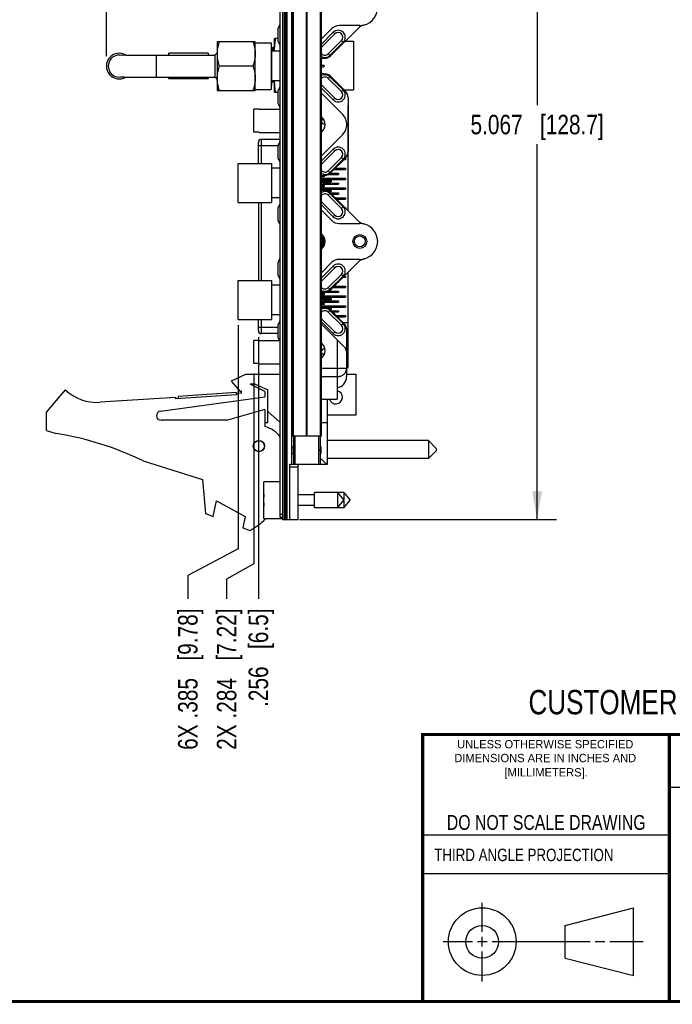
# Model space of a CAD drawing. Header units: inches. Extents: x 0.2 to 16.8, y 0.2 to 10.8.
# Tile 7 of 20: x 8.9 to 13.1, y 0.2 to 6.6. Entities that reach past the tile are written whole.
import ezdxf

# ---------------------------------------------------------------- set-up
doc = ezdxf.new("R2010")
doc.units = ezdxf.units.IN
doc.header["$LTSCALE"] = 0.935
doc.header["$MEASUREMENT"] = 0
doc.layers.get('0').update_dxf_attribs({"linetype": 'CONTINUOUS'})
doc.layers.add('DIMENSIONS', color=7, linetype='CONTINUOUS')
doc.styles.get("Standard").update_dxf_attribs({"font": 'txt', "width": 0.8})
doc.styles.add('TEXTSTYLE_2', font='txt')
doc.dimstyles.new('DIMSTYLE_1', dxfattribs={"dimtxt": 0.125, "dimasz": 0.18, "dimexe": 0.18, "dimexo": 0.0625, "dimgap": 0.09, "dimtad": 0, "dimtih": 1, "dimtoh": 1, "dimdec": 3, "dimzin": 4, "dimdsep": 46, "dimtxsty": 'STANDARD', "dimblk": '_FILLED', "dimblk1": '_FILLED', "dimblk2": '_FILLED', "dimcen": 0.09, "dimadec": 0, "dimazin": 0, "dimtp": 0.01, "dimtm": 0.01, "dimtfac": 1, "dimtdec": 3, "dimtofl": 0, "dimtmove": 0, "dimatfit": 3, "dimldrblk": '_FILLED', "dimfxl": 1, "dimtolj": 1, "dimtzin": 4, "dimarcsym": 0})
doc.dimstyles.new('DIMSTYLE_2', dxfattribs={"dimtxt": 0.125, "dimasz": 0.18, "dimexe": 0.18, "dimexo": 0.0625, "dimgap": 0.09, "dimtad": 0, "dimtih": 1, "dimtoh": 1, "dimdec": 3, "dimzin": 4, "dimdsep": 46, "dimtxsty": 'STANDARD', "dimblk": '_FILLED', "dimblk1": '_FILLED', "dimblk2": '_FILLED', "dimcen": 0.09, "dimadec": 0, "dimazin": 0, "dimtp": 0.01, "dimtm": 0.01, "dimtfac": 1, "dimtdec": 3, "dimtofl": 0, "dimtmove": 0, "dimatfit": 3, "dimldrblk": '_FILLED', "dimfxl": 1, "dimtolj": 1, "dimtzin": 4, "dimarcsym": 0})

# ---------------------------------------------------------------- blocks, each defined once
blk = doc.blocks.new('*D24')
at = {"layer": 'DIMENSIONS', "color": 2, "linetype": 'CONTINUOUS'}
blk.add_line((9.4521, 6.3211), (9.4521, 8.8546), dxfattribs=at)
at = {"layer": 'DIMENSIONS', "color": 2, "linetype": 'CONTINUOUS', "insert": (9.3896, 8.9171), "char_height": 0.125, "width": 1.325, "attachment_point": 1, "rotation": 90, "line_spacing_factor": 0.9}
blk.add_mtext('1.231{\\Ftxt.shx;\\W1.000000;\\H0.125000; }[31.28]', dxfattribs=at)
blk = doc.blocks.new('_FILLED')
at = {"color": 0, "linetype": 'BYBLOCK'}
blk.add_solid([(0, 0), (-1, 0.174), (-1, -0.174)], dxfattribs=at)
blk = doc.blocks.new('*D25')
at = {"layer": 'DIMENSIONS', "color": 2, "linetype": 'CONTINUOUS'}
for p, q in [((10.2986, 4.5957), (10.2986, 3.162)), ((10.2986, 3.162), (9.975, 2.9909)), ((9.975, 2.9909), (9.975, 2.8417))]:
    blk.add_line(p, q, dxfattribs=at)
at = {"layer": 'DIMENSIONS', "color": 2, "linetype": 'CONTINUOUS', "insert": (9.9125, 2.7792), "char_height": 0.125, "width": 1.425, "attachment_point": 3, "rotation": 90, "line_spacing_factor": 0.9}
blk.add_mtext('6X .385{\\Ftxt.shx;\\W1.000000;\\H0.125000; }[9.78]', dxfattribs=at)
blk = doc.blocks.new('*D26')
at = {"layer": 'DIMENSIONS', "color": 2, "linetype": 'CONTINUOUS'}
blk.add_line((10.4278, 4.5194), (10.4278, 2.8417), dxfattribs=at)
at = {"layer": 'DIMENSIONS', "color": 2, "linetype": 'CONTINUOUS', "insert": (10.3653, 2.7792), "char_height": 0.125, "width": 1.025, "attachment_point": 3, "rotation": 90, "line_spacing_factor": 0.9}
blk.add_mtext('.256{\\Ftxt.shx;\\W1.000000;\\H0.125000; }[6.5]', dxfattribs=at)
blk = doc.blocks.new('*D27')
at = {"layer": 'DIMENSIONS', "color": 2, "linetype": 'CONTINUOUS'}
for p, q in [((10.3993, 4.2873), (10.3993, 3.0654)), ((10.3993, 3.0654), (10.2237, 2.9672)), ((10.2237, 2.9672), (10.2237, 2.8417))]:
    blk.add_line(p, q, dxfattribs=at)
at = {"layer": 'DIMENSIONS', "color": 2, "linetype": 'CONTINUOUS', "insert": (10.1612, 2.7792), "char_height": 0.125, "width": 1.425, "attachment_point": 3, "rotation": 90, "line_spacing_factor": 0.9}
blk.add_mtext('2X .284{\\Ftxt.shx;\\W1.000000;\\H0.125000; }[7.22]', dxfattribs=at)
blk = doc.blocks.new('*D28')
at = {"layer": 'DIMENSIONS', "color": 2, "linetype": 'CONTINUOUS'}
for p, q in [((10.6921, 8.4171), (12.3417, 8.4171)), ((12.2167, 8.4171), (12.2167, 6.0086)), ((12.2167, 3.3501), (12.2167, 5.7586)), ((10.6921, 3.3501), (12.3417, 3.3501))]:
    blk.add_line(p, q, dxfattribs=at)
at = {"layer": 'DIMENSIONS', "color": 2, "linetype": 'CONTINUOUS', "xscale": 0.18, "yscale": 0.18, "zscale": 0.18}
for p, rotation in [((12.2167, 8.4171), 90), ((12.2167, 3.3501), 270)]:
    blk.add_blockref('_FILLED', p, dxfattribs=dict(at, rotation=rotation))
at = {"layer": 'DIMENSIONS', "color": 2, "linetype": 'CONTINUOUS', "insert": (12.2167, 5.9461), "char_height": 0.125, "width": 1.325, "attachment_point": 2, "line_spacing_factor": 0.9}
blk.add_mtext('5.067{\\Ftxt.shx;\\W1.000000;\\H0.125000; }[128.7]', dxfattribs=at)

msp = doc.modelspace()

# ---------------------------------------------------------------- linework, layer by layer
at = {"color": 7, "linetype": 'CONTINUOUS'}
for p, q in [((10.5686, 3.3621), (10.5686, 8.4071)), ((10.5836, 8.3871), (10.5836, 3.3821)), ((10.6446, 3.8851), (10.6446, 7.8851)), ((10.8326, 3.8851), (10.8326, 7.8851)), ((11.0786, 6.5186), (10.9473, 6.5186)), ((10.5542, 6.4162), (10.5542, 6.501)), ((10.8326, 6.4329), (10.8978, 6.4981)), ((10.8326, 6.3997), (10.9081, 6.4753)), ((10.8339, 6.3798), (10.9188, 6.4646)), ((10.8905, 6.3232), (11.0699, 6.5026)), ((10.1636, 6.414), (10.1641, 6.4148)), ((10.1636, 6.414), (10.1636, 6.1032)), ((10.4076, 6.4148), (10.1641, 6.4148)), ((10.4081, 6.414), (10.4076, 6.4149)), ((10.4081, 6.1032), (10.4081, 6.4139)), ((10.4081, 6.4086), (10.5096, 6.4086)), ((10.5096, 6.4086), (10.5096, 6.1086)), ((10.5113, 6.3843), (10.5096, 6.3873)), ((10.5096, 6.3836), (10.513, 6.3836)), ((10.513, 6.3836), (10.513, 6.1336)), ((10.5188, 6.3714), (10.5131, 6.3813)), ((10.5312, 6.3879), (10.5216, 6.3714)), ((10.5312, 6.3879), (10.5314, 6.3881)), ((10.5316, 6.3536), (10.5316, 6.4346)), ((10.5542, 6.4346), (10.5316, 6.4346)), ((10.9612, 6.4222), (10.8763, 6.3374)), ((10.9718, 6.4116), (10.8869, 6.3268)), ((10.9863, 6.4191), (11.039, 6.4191)), ((11.039, 6.4191), (11.039, 6.1071)), ((9.5753, 6.3291), (10.1486, 6.3291)), ((9.8532, 6.3291), (9.8532, 6.3411)), ((10.1052, 6.3411), (9.8532, 6.3411)), ((10.1052, 6.3411), (10.1052, 6.3291)), ((10.1486, 6.3291), (10.1486, 6.1881)), ((10.1491, 6.3286), (10.1636, 6.3431)), ((10.5686, 6.3536), (10.513, 6.3536)), ((10.5188, 6.3713), (10.5188, 6.3714)), ((10.5188, 6.3714), (10.5188, 6.3714)), ((10.5195, 6.3708), (10.5188, 6.3713)), ((10.5216, 6.3714), (10.5216, 6.3714)), ((10.3937, 6.2586), (10.1779, 6.2586)), ((10.8326, 6.2636), (10.8486, 6.2636)), ((10.8326, 6.2536), (10.8486, 6.2536)), ((10.8486, 6.2636), (10.8486, 6.2536)), ((10.8869, 6.1904), (10.9718, 6.1056)), ((10.986, 6.0984), (10.8905, 6.194)), ((9.5753, 6.1881), (10.1486, 6.1881)), ((9.8532, 6.1761), (9.8532, 6.1881)), ((10.1052, 6.1761), (9.8532, 6.1761)), ((10.1052, 6.1881), (10.1052, 6.1761)), ((10.1491, 6.1886), (10.1636, 6.1741)), ((10.5096, 6.1336), (10.513, 6.1336)), ((10.5686, 6.1636), (10.513, 6.1636)), ((10.513, 6.1568), (10.5314, 6.1568)), ((10.515, 6.1571), (10.5151, 6.1568)), ((10.52, 6.1629), (10.52, 6.1632)), ((10.5314, 6.1568), (10.5306, 6.1629)), ((10.5316, 6.0906), (10.5316, 6.1636)), ((10.5318, 6.1623), (10.5318, 6.1636)), ((10.9188, 6.0525), (10.8339, 6.1374)), ((10.8763, 6.1798), (10.9612, 6.095)), ((10.1636, 6.1032), (10.1641, 6.1023)), ((10.1641, 6.1023), (10.4076, 6.1023)), ((10.4081, 6.1032), (10.4076, 6.1023)), ((10.4081, 6.1086), (10.5096, 6.1086)), ((10.5316, 6.0906), (10.5542, 6.0906)), ((10.5542, 6.0162), (10.5542, 6.101)), ((10.9081, 6.0419), (10.8326, 6.1175)), ((10.9696, 5.9472), (10.8326, 6.0843)), ((10.9773, 6.1071), (11.039, 6.1071)), ((11.0036, 6.056), (11.0036, 5.7112)), ((11.0046, 6.0061), (11.0036, 6.0061)), ((11.0046, 5.3299), (11.0046, 6.0061)), ((10.3993, 5.834), (10.3993, 5.9814)), ((10.4328, 5.9814), (10.3993, 5.9814)), ((10.4328, 5.9814), (10.4328, 5.9825)), ((10.4328, 5.9825), (10.5686, 5.9825)), ((11.0036, 5.9746), (11.0046, 5.9746)), ((10.4328, 5.834), (10.3993, 5.834)), ((10.4328, 5.8329), (10.4328, 5.834)), ((10.4328, 5.8329), (10.5686, 5.8329)), ((10.8326, 5.8369), (10.835, 5.8369)), ((10.8326, 5.6829), (10.9696, 5.82)), ((11.0036, 5.8369), (11.0046, 5.8369)), ((10.4278, 5.6336), (10.4278, 5.7689)), ((10.5686, 5.7886), (10.4475, 5.7886)), ((10.5542, 5.6662), (10.5542, 5.751)), ((11.0036, 5.8014), (11.0046, 5.8014)), ((11.0036, 5.7561), (11.0046, 5.7561)), ((10.8326, 5.6497), (10.9081, 5.7253)), ((10.8339, 5.6298), (10.9188, 5.7146)), ((11.0036, 5.7168), (11.0046, 5.7168)), ((10.2986, 5.6336), (10.513, 5.6336)), ((10.2986, 5.3836), (10.2986, 5.6336)), ((10.513, 5.6336), (10.513, 5.3836)), ((10.9612, 5.6722), (10.8763, 5.5874)), ((10.9718, 5.6616), (10.8869, 5.5768)), ((10.8905, 5.5732), (10.986, 5.6688)), ((10.9868, 5.6577), (10.975, 5.6577)), ((10.9828, 5.6656), (10.9868, 5.6656)), ((10.9868, 5.6656), (10.9868, 5.6577)), ((10.5686, 5.6036), (10.513, 5.6036)), ((10.8762, 5.5632), (10.9416, 5.5632)), ((10.8882, 5.5711), (10.9416, 5.5711)), ((10.912, 5.5947), (10.9868, 5.5947)), ((10.9198, 5.6026), (10.9868, 5.6026)), ((10.9416, 5.5711), (10.9416, 5.5632)), ((10.9868, 5.6026), (10.9868, 5.5947)), ((10.8491, 5.5475), (10.8326, 5.5475)), ((10.8326, 5.5396), (10.9868, 5.5396)), ((10.8326, 5.5317), (10.9868, 5.5317)), ((10.8326, 5.5239), (10.8943, 5.5239)), ((10.8326, 5.516), (10.8943, 5.516)), ((10.8326, 5.5136), (10.8486, 5.5136)), ((10.8326, 5.5036), (10.8486, 5.5036)), ((10.8326, 5.5002), (10.9416, 5.5002)), ((10.8412, 5.5554), (10.8491, 5.5554)), ((10.8486, 5.5136), (10.8486, 5.5036)), ((10.8486, 5.5081), (10.9416, 5.5081)), ((10.8491, 5.5554), (10.8491, 5.5475)), ((10.8943, 5.5239), (10.8943, 5.516)), ((10.9416, 5.5081), (10.9416, 5.5002)), ((10.9868, 5.5396), (10.9868, 5.5317)), ((10.8326, 5.4924), (10.8491, 5.4924)), ((10.8491, 5.4845), (10.8326, 5.4845)), ((10.8326, 5.4766), (10.9868, 5.4766)), ((10.8326, 5.4687), (10.9868, 5.4687)), ((10.8417, 5.4609), (10.8943, 5.4609)), ((10.8491, 5.4924), (10.8491, 5.4845)), ((10.8943, 5.453), (10.8781, 5.453)), ((10.8869, 5.4404), (10.9718, 5.3556)), ((10.8905, 5.4451), (10.9416, 5.4451)), ((11.0699, 5.2645), (10.8905, 5.444)), ((10.8943, 5.4609), (10.8943, 5.453)), ((10.8972, 5.4372), (10.9416, 5.4372)), ((10.9416, 5.4451), (10.9416, 5.4372)), ((10.9868, 5.4766), (10.9868, 5.4687)), ((10.2986, 5.3836), (10.513, 5.3836)), ((10.4278, 5.3836), (10.4278, 4.8836)), ((10.5686, 5.4136), (10.513, 5.4136)), ((10.9188, 5.3025), (10.8339, 5.3874)), ((10.8763, 5.4298), (10.9612, 5.345)), ((10.9208, 5.4136), (10.9868, 5.4136)), ((10.9287, 5.4058), (10.9868, 5.4058)), ((10.9868, 5.4136), (10.9868, 5.4058)), ((10.5542, 5.2662), (10.5542, 5.351)), ((10.9081, 5.2919), (10.8326, 5.3675)), ((10.8978, 5.2691), (10.8326, 5.3343)), ((10.9838, 5.3506), (10.9868, 5.3506)), ((10.9868, 5.3506), (10.9868, 5.3476)), ((10.9473, 5.2486), (11.0786, 5.2486)), ((10.8326, 5.1774), (10.8369, 5.1774)), ((10.8447, 5.1695), (10.8326, 5.1695)), ((10.8326, 5.1617), (10.8494, 5.1617)), ((10.8326, 5.1538), (10.8527, 5.1538)), ((10.8326, 5.1459), (10.8548, 5.1459)), ((10.8326, 5.138), (10.8559, 5.138)), ((10.8326, 5.1302), (10.856, 5.1302)), ((10.8326, 5.1223), (10.855, 5.1223)), ((10.8326, 5.1144), (10.8491, 5.1144)), ((10.8491, 5.1065), (10.8326, 5.1065)), ((10.8326, 5.0987), (10.8454, 5.0987)), ((10.8326, 5.0908), (10.8391, 5.0908)), ((10.8491, 5.1144), (10.8491, 5.1065)), ((10.5542, 4.9162), (10.5542, 5.001)), ((10.8326, 4.9329), (10.8978, 4.9981)), ((10.8905, 4.8232), (11.0699, 5.0026)), ((11.0786, 5.0186), (10.9473, 5.0186)), ((10.8326, 4.8997), (10.9081, 4.9753)), ((10.8339, 4.8798), (10.9188, 4.9646)), ((11.0046, 4.325), (11.0046, 4.9373)), ((10.2986, 4.8836), (10.513, 4.8836)), ((10.2986, 4.6336), (10.2986, 4.8836)), ((10.513, 4.8836), (10.513, 4.6336)), ((10.9612, 4.9222), (10.8763, 4.8374)), ((10.9718, 4.9116), (10.8869, 4.8268)), ((10.9416, 4.8703), (10.9376, 4.8703)), ((10.9416, 4.8743), (10.9416, 4.8703)), ((10.9868, 4.9018), (10.9691, 4.9018)), ((10.9769, 4.9097), (10.9868, 4.9097)), ((10.9868, 4.9097), (10.9868, 4.9018)), ((10.5686, 4.8536), (10.513, 4.8536)), ((10.8454, 4.8073), (10.9416, 4.8073)), ((10.8799, 4.8152), (10.9416, 4.8152)), ((10.8943, 4.8231), (10.8903, 4.8231)), ((10.8943, 4.8271), (10.8943, 4.8231)), ((10.9061, 4.8388), (10.9868, 4.8388)), ((10.9139, 4.8467), (10.9868, 4.8467)), ((10.9416, 4.8152), (10.9416, 4.8073)), ((10.9868, 4.8467), (10.9868, 4.8388)), ((10.8326, 4.7995), (10.8491, 4.7995)), ((10.8491, 4.7916), (10.8326, 4.7916)), ((10.8326, 4.7837), (10.9868, 4.7837)), ((10.8326, 4.7758), (10.9868, 4.7758)), ((10.8326, 4.768), (10.8943, 4.768)), ((10.8326, 4.7636), (10.8486, 4.7636)), ((10.8326, 4.7536), (10.8486, 4.7536)), ((10.8326, 4.7522), (10.9416, 4.7522)), ((10.8326, 4.7443), (10.9416, 4.7443)), ((10.8486, 4.7636), (10.8486, 4.7536)), ((10.8486, 4.7601), (10.8943, 4.7601)), ((10.8491, 4.7995), (10.8491, 4.7916)), ((10.8943, 4.768), (10.8943, 4.7601)), ((10.9416, 4.7522), (10.9416, 4.7443)), ((10.9868, 4.7837), (10.9868, 4.7758)), ((10.8326, 4.7365), (10.8491, 4.7365)), ((10.8491, 4.7286), (10.8326, 4.7286)), ((10.8326, 4.7207), (10.9868, 4.7207)), ((10.8365, 4.7128), (10.9868, 4.7128)), ((10.8491, 4.7365), (10.8491, 4.7286)), ((10.8746, 4.705), (10.8943, 4.705)), ((10.8763, 4.6804), (10.9612, 4.5956)), ((10.8943, 4.6971), (10.8868, 4.6971)), ((10.8869, 4.691), (10.9718, 4.6062)), ((10.9804, 4.6038), (10.89, 4.6941)), ((10.8943, 4.705), (10.8943, 4.6971)), ((10.895, 4.6892), (10.9416, 4.6892)), ((10.9028, 4.6813), (10.9416, 4.6813)), ((10.9416, 4.6892), (10.9416, 4.6813)), ((10.9868, 4.7207), (10.9868, 4.7128)), ((10.2986, 4.6336), (10.513, 4.6336)), ((10.4278, 4.5623), (10.4278, 4.6336)), ((10.5686, 4.6636), (10.513, 4.6636)), ((10.9081, 4.5425), (10.8326, 4.6181)), ((10.9188, 4.5531), (10.8339, 4.638)), ((10.9265, 4.6577), (10.9868, 4.6577)), ((10.9343, 4.6498), (10.9868, 4.6498)), ((10.9698, 4.6144), (11.0046, 4.6144)), ((10.9868, 4.6577), (10.9868, 4.6498)), ((10.5542, 4.5162), (10.5542, 4.601)), ((10.9804, 4.4549), (10.8326, 4.6027)), ((10.9936, 4.575), (11.0046, 4.575)), ((10.9936, 4.572), (10.9936, 4.2666)), ((10.4328, 4.4972), (10.3993, 4.4972)), ((10.3993, 4.3498), (10.3993, 4.4972)), ((10.4328, 4.4983), (10.563, 4.4983)), ((10.4328, 4.4972), (10.4328, 4.4983)), ((10.5542, 4.5426), (10.4475, 4.5426)), ((10.9936, 4.5298), (11.0046, 4.5298)), ((10.9936, 4.4943), (11.0046, 4.4943)), ((10.4328, 4.3498), (10.3993, 4.3498)), ((10.4328, 4.3487), (10.4328, 4.3498)), ((10.4328, 4.3487), (10.5686, 4.3487)), ((10.9936, 4.3565), (11.0046, 4.3565)), ((10.9936, 4.325), (11.0046, 4.325)), ((10.3486, 4.2812), (10.2536, 4.2382)), ((10.2536, 4.2382), (10.3136, 4.1682)), ((10.3486, 4.2812), (10.5686, 4.2812)), ((10.9936, 4.2812), (11.0536, 4.2812)), ((11.0536, 4.2812), (11.0536, 4.0182)), ((9.1886, 4.1812), (9.0686, 4.0412)), ((10.3136, 4.1682), (10.3186, 4.1757)), ((10.3186, 4.1612), (10.3186, 4.1757)), ((10.4067, 4.2182), (10.3746, 4.2182)), ((10.4686, 4.1712), (10.3746, 4.2182)), ((10.4067, 4.2182), (10.4886, 4.1812)), ((10.4686, 4.1712), (10.4686, 4.1362)), ((10.4886, 3.9712), (10.4886, 4.1812)), ((10.9336, 4.1973), (10.9336, 4.1219)), ((9.8975, 4.1336), (9.4121, 4.1018)), ((9.7996, 4.0459), (10.4686, 4.1362)), ((9.8981, 4.1236), (9.8975, 4.1336)), ((10.2873, 4.1491), (9.8981, 4.1236)), ((10.2863, 4.1641), (9.9121, 4.1396)), ((9.9121, 4.1396), (9.9131, 4.1246)), ((10.2863, 4.1641), (10.2873, 4.1491)), ((10.3186, 4.1612), (10.2866, 4.1591)), ((10.8326, 4.1219), (10.9336, 4.1219)), ((10.8696, 4.1219), (10.8696, 3.7022)), ((10.4686, 4.0562), (10.2286, 3.9862)), ((10.4686, 4.0562), (10.4686, 3.9462)), ((10.4886, 4.0428), (10.5686, 3.9713)), ((9.0686, 3.9212), (9.0686, 4.0412)), ((10.2286, 3.9862), (9.8036, 3.9862)), ((11.0536, 4.0182), (10.8696, 4.0182)), ((9.0686, 3.9212), (9.1306, 3.9017)), ((10.4686, 3.9712), (10.4886, 3.9712)), ((10.8326, 3.9712), (10.8696, 3.9712)), ((10.8326, 3.8851), (10.6446, 3.8851)), ((11.5196, 3.856), (10.8696, 3.856)), ((11.5696, 3.806), (11.5196, 3.856)), ((11.5196, 3.856), (11.5196, 3.741)), ((10.6419, 3.8141), (10.6429, 3.8151)), ((10.6419, 3.8141), (10.6419, 3.7751)), ((10.6429, 3.8151), (10.6536, 3.8151)), ((10.6429, 3.7741), (10.6429, 3.8151)), ((10.8236, 3.8151), (10.8289, 3.8151)), ((10.8299, 3.8141), (10.8289, 3.8151)), ((10.8289, 3.7741), (10.8289, 3.8151)), ((10.8299, 3.7751), (10.8299, 3.814)), ((11.5696, 3.791), (11.5196, 3.741)), ((11.5696, 3.806), (11.5696, 3.791)), ((10.6419, 3.7751), (10.6429, 3.7741)), ((10.6429, 3.7741), (10.6536, 3.7741)), ((10.8236, 3.7741), (10.8289, 3.7741)), ((10.8236, 3.7433), (10.8696, 3.7022)), ((10.8299, 3.7751), (10.8289, 3.7741)), ((11.5196, 3.741), (10.8696, 3.741)), ((9.6886, 3.7259), (10.0686, 3.6062)), ((10.8696, 3.7022), (10.6836, 3.7022)), ((10.0686, 3.6062), (10.0886, 3.3892)), ((10.5686, 3.5926), (10.4636, 3.5926)), ((10.4636, 3.3556), (10.4636, 3.5926)), ((10.4615, 3.4879), (10.4636, 3.4879)), ((10.7873, 3.5091), (10.6836, 3.5091)), ((10.9754, 3.5233), (10.7873, 3.5233)), ((10.7873, 3.4249), (10.7873, 3.5233)), ((10.9354, 3.5233), (10.9767, 3.4741)), ((10.9354, 3.5233), (10.9354, 3.4249)), ((10.9354, 3.4249), (10.9767, 3.4741)), ((10.9754, 3.5233), (11.0167, 3.4741)), ((10.9754, 3.5233), (10.9754, 3.4756)), ((10.9754, 3.4249), (11.0167, 3.4741)), ((10.1386, 3.37), (10.1586, 3.47)), ((10.1586, 3.47), (10.3425, 3.37)), ((10.4636, 3.4603), (10.4615, 3.4603)), ((10.7873, 3.4391), (10.6836, 3.4391)), ((10.9754, 3.4249), (10.7873, 3.4249)), ((10.9754, 3.4726), (10.9754, 3.4249)), ((10.0886, 3.3892), (10.1386, 3.37)), ((10.3425, 3.37), (10.328, 3.2971)), ((10.4636, 3.3556), (10.5836, 3.3556)), ((10.5836, 3.3621), (10.5686, 3.3621)), ((10.328, 3.2971), (10.3746, 3.2792)), ((12.3963, 0.7462), (12.8358, 0.859)), ((12.8358, 0.4248), (12.8358, 0.859)), ((12.3963, 0.5362), (12.3963, 0.7462)), ((12.3963, 0.5362), (12.8358, 0.4248))]:
    msp.add_line(p, q, dxfattribs=at)
at = {"color": 9, "linetype": 'CONTINUOUS'}
for p, q in [((10.5956, 3.3501), (10.5956, 8.4171)), ((10.6016, 8.4171), (10.6016, 3.3501)), ((10.6136, 3.3501), (10.6136, 8.4171)), ((10.6428, 3.8151), (10.6428, 7.9556)), ((10.6535, 3.8851), (10.6535, 7.8851)), ((10.7354, 7.8851), (10.7354, 3.8851)), ((10.7417, 3.8851), (10.7417, 7.8851)), ((10.8236, 7.8851), (10.8236, 3.8851)), ((10.9081, 6.4753), (10.9188, 6.4646)), ((10.9612, 6.4222), (10.9718, 6.4116)), ((9.7736, 6.1881), (9.7736, 6.3291)), ((10.8869, 6.3268), (10.8763, 6.3374)), ((10.8763, 6.1798), (10.8869, 6.1904)), ((10.8326, 6.1361), (10.8339, 6.1374)), ((10.9718, 6.1056), (10.9612, 6.095)), ((10.9188, 6.0525), (10.9081, 6.0419)), ((10.4278, 5.7493), (10.5542, 5.7493)), ((10.4475, 5.6336), (10.4475, 5.7886)), ((10.9081, 5.7253), (10.9188, 5.7146)), ((10.9612, 5.6722), (10.9718, 5.6616)), ((10.8869, 5.5768), (10.8763, 5.5874)), ((10.9219, 5.5711), (10.9219, 5.5632)), ((10.9672, 5.6026), (10.9672, 5.5947)), ((10.8746, 5.5239), (10.8746, 5.516)), ((10.9219, 5.5081), (10.9219, 5.5002)), ((10.9672, 5.5396), (10.9672, 5.5317)), ((10.8746, 5.4609), (10.8746, 5.4546)), ((10.8763, 5.4298), (10.8869, 5.4404)), ((10.9219, 5.4451), (10.9219, 5.4372)), ((10.9672, 5.4766), (10.9672, 5.4687)), ((10.4475, 4.8836), (10.4475, 5.3836)), ((10.8326, 5.3861), (10.8339, 5.3874)), ((10.9672, 5.4136), (10.9672, 5.4058)), ((10.9718, 5.3556), (10.9612, 5.345)), ((10.9188, 5.3025), (10.9081, 5.2919)), ((10.9081, 4.9753), (10.9188, 4.9646)), ((10.9612, 4.9222), (10.9718, 4.9116)), ((10.8869, 4.8268), (10.8763, 4.8374)), ((10.9219, 4.8152), (10.9219, 4.8073)), ((10.9672, 4.8467), (10.9672, 4.8388)), ((10.8746, 4.768), (10.8746, 4.7601)), ((10.9219, 4.7522), (10.9219, 4.7443)), ((10.9672, 4.7837), (10.9672, 4.7758)), ((10.8763, 4.6804), (10.8869, 4.691)), ((10.9219, 4.6892), (10.9219, 4.6813)), ((10.9672, 4.7207), (10.9672, 4.7128)), ((10.4475, 4.5426), (10.4475, 4.6336)), ((10.8326, 4.6367), (10.8339, 4.638)), ((10.9672, 4.6577), (10.9672, 4.6498)), ((10.5542, 4.5819), (10.4278, 4.5819)), ((10.9188, 4.5531), (10.9081, 4.5425)), ((10.9718, 4.6062), (10.9612, 4.5956)), ((10.9336, 4.5017), (10.9336, 4.1973)), ((10.9936, 4.3182), (10.8326, 4.3182)), ((10.8326, 4.2663), (10.9336, 4.2663)), ((10.6612, 3.8851), (10.6612, 3.7999)), ((10.6636, 3.7041), (10.6636, 3.8851)), ((10.8136, 3.8851), (10.8136, 3.7041)), ((10.8159, 3.7999), (10.8159, 3.8851)), ((10.6428, 3.7041), (10.6428, 3.7741)), ((10.6612, 3.7893), (10.6612, 3.7041)), ((10.8159, 3.7041), (10.8159, 3.7893)), ((10.6296, 3.6886), (10.6836, 3.6886)), ((10.5836, 3.3821), (10.5686, 3.3821))]:
    msp.add_line(p, q, dxfattribs=at)
at = {"color": 6, "linetype": 'CONTINUOUS'}
for p, q in [((10.6536, 3.8851), (10.6536, 3.7041)), ((10.8236, 3.8851), (10.8236, 3.7041)), ((10.6296, 3.7041), (10.8236, 3.7041)), ((10.6296, 3.3501), (10.6296, 3.7041)), ((10.6836, 3.3501), (10.6836, 3.7042)), ((10.5836, 3.3821), (10.5836, 3.3501)), ((10.5836, 3.3501), (10.6836, 3.3501))]:
    msp.add_line(p, q, dxfattribs=at)
at = {"color": 2, "linetype": 'CONTINUOUS'}
for p, q in [((13.0653, 1.6329), (16.75, 1.6329)), ((11.482, 1.3265), (13.0653, 1.3265)), ((13.0653, 1.0776), (11.482, 1.0776)), ((11.8648, 0.7044), (11.8648, 0.8912)), ((11.6146, 0.6419), (11.8023, 0.6419)), ((11.8335, 0.6419), (11.896, 0.6419)), ((11.8648, 0.6106), (11.8648, 0.6731)), ((11.9273, 0.6419), (12.5575, 0.6419)), ((12.5888, 0.6419), (12.6513, 0.6419)), ((12.6825, 0.6419), (12.8983, 0.6419)), ((11.8648, 0.3866), (11.8648, 0.5794))]:
    msp.add_line(p, q, dxfattribs=at)
at = {"color": 7, "linetype": 'CONTINUOUS'}
msp.add_lwpolyline([(10.5216, 6.3714), (10.5216, 6.3713), (10.5202, 6.3707), (10.5195, 6.3708)], dxfattribs=at)
at = {"color": 7, "linetype": 'CONTINUOUS', "const_width": 0.02}
for points in [[(11.4718, 1.9702), (16.75, 1.9707)], [(11.482, 0.25), (11.482, 1.9707)], [(13.0653, 1.9707), (13.0653, 0.2586)], [(0.25, 0.2586), (16.75, 0.2586)]]:
    msp.add_lwpolyline(points, dxfattribs=at)
at = {"color": 7, "linetype": 'CONTINUOUS'}
for centre, radius in [((11.0786, 5.1336), 0.0445), ((11.0786, 5.1336), 0.035), ((10.4316, 3.8212), 0.0365), ((10.4316, 3.8212), 0.035), ((11.8648, 0.6419), 0.2171), ((11.8642, 0.6412), 0.105)]:
    msp.add_circle(centre, radius, dxfattribs=at)
for centre, radius, start, end in [((11.0786, 6.6336), 0.115, 270, 90), ((10.6645, 6.4586), 0.1181, 144.3567, 158.96053), ((10.9473, 6.4486), 0.07, 90, 135), ((11.1194, 6.4532), 0.07, 102.74376, 135), ((10.94, 6.4434), 0.045, 315, 135), ((10.94, 6.4434), 0.03, 315, 135), ((10.6645, 6.4586), 0.1181, 201.0395, 215.67422), ((10.8551, 6.3586), 0.03, 135, 138.71773), ((9.5346, 6.2586), 0.0825, 58.68149, 301.31851), ((9.5346, 6.2586), 0.0705, 75.0374, 284.9626), ((10.8551, 6.3586), 0.03, 221.26265, 315), ((10.8551, 6.3586), 0.045, 239.94231, 315), ((10.8551, 6.3586), 0.05, 270.83935, 315), ((10.8566, 6.2586), 0.05, 90.83935, 118.6921), ((10.8566, 6.2586), 0.05, 241.30786, 269.16096), ((10.8551, 6.1586), 0.045, 45, 120.05397), ((10.8551, 6.1586), 0.05, 45, 89.16096), ((11.1067, 6.1977), 0.5931, 183.35715, 183.9252), ((11.2513, 6.2078), 0.7326, 183.51953, 183.99608), ((10.6645, 6.0586), 0.1181, 144.3567, 158.96053), ((10.8551, 6.1586), 0.03, 45, 138.73893), ((10.94, 6.0738), 0.045, 225, 45), ((10.94, 6.0738), 0.03, 225, 45), ((10.9436, 6.056), 0.06, 0, 45), ((10.6645, 6.0586), 0.1181, 201.0395, 215.67422), ((10.906, 5.8836), 0.09, 315, 45), ((10.8471, 5.9038), 0.0157, 98.07409, 160.04425), ((10.8471, 5.9038), 0.0157, 199.95733, 303.60699), ((10.7936, 5.8836), 0.0625, 308.62449, 51.37552), ((10.4475, 5.7689), 0.0197, 90, 180), ((10.6645, 5.7086), 0.1181, 144.3567, 158.96053), ((10.94, 5.6934), 0.045, 315, 135), ((10.94, 5.6934), 0.03, 315, 135), ((10.9436, 5.7112), 0.06, 315, 360), ((10.6645, 5.7086), 0.1181, 201.0395, 215.67422), ((10.8551, 5.6086), 0.03, 135, 138.71934), ((10.8551, 5.6086), 0.03, 221.26098, 315), ((10.8551, 5.6086), 0.045, 239.94599, 315), ((10.8566, 5.5086), 0.05, 90.83911, 118.69106), ((10.8551, 5.6086), 0.05, 270.83911, 315), ((10.8566, 5.5086), 0.05, 241.30894, 269.16089), ((10.8551, 5.4086), 0.045, 45, 120.05855), ((10.8551, 5.4086), 0.03, 45, 138.73902), ((10.8551, 5.4086), 0.05, 45, 89.16089), ((10.6645, 5.3086), 0.1181, 144.3567, 158.96053), ((10.94, 5.3238), 0.045, 225, 45), ((10.94, 5.3238), 0.03, 225, 45), ((10.6645, 5.3086), 0.1181, 201.0395, 215.67422), ((10.9473, 5.3186), 0.07, 225, 270), ((11.1194, 5.314), 0.07, 225, 257.25622), ((11.0786, 5.1336), 0.115, 270, 90), ((10.7936, 5.1336), 0.0625, 308.62449, 51.37552), ((10.6645, 4.9586), 0.1181, 144.3567, 158.96053), ((10.9473, 4.9486), 0.07, 90, 135), ((11.1194, 4.9532), 0.07, 102.74365, 135), ((10.94, 4.9434), 0.045, 315, 135), ((10.94, 4.9434), 0.03, 315, 135), ((10.6645, 4.9586), 0.1181, 201.0395, 215.67422), ((10.8551, 4.8586), 0.03, 135, 138.7185), ((10.8551, 4.8586), 0.03, 221.26186, 315), ((10.8551, 4.8586), 0.045, 239.9419, 315), ((10.8566, 4.7586), 0.05, 90.83911, 118.69067), ((10.8551, 4.8586), 0.05, 270.83911, 315), ((10.8566, 4.7586), 0.05, 241.30928, 269.15584), ((10.8551, 4.6592), 0.045, 45, 120.05358), ((10.8551, 4.6592), 0.03, 45, 138.73814), ((10.8551, 4.6592), 0.0494, 45, 89.15584), ((10.6645, 4.5586), 0.1181, 144.3567, 158.96053), ((10.4475, 4.5622), 0.0197, 180, 270), ((10.94, 4.5744), 0.045, 225, 45), ((10.94, 4.5744), 0.03, 225, 45), ((10.9486, 4.572), 0.045, 0, 45), ((10.6645, 4.5586), 0.1181, 201.0395, 215.67422), ((10.8471, 4.4274), 0.0157, 56.01638, 160.04506), ((10.8471, 4.4274), 0.0157, 199.95823, 290.71079), ((10.7936, 4.4336), 0.0625, 308.62449, 51.37552), ((10.9486, 4.423), 0.045, 0, 45), ((9.3925, 4.4012), 0.3, 227.16657, 273.74672), ((10.9246, 4.1336), 0.0425, 196.11574, 77.70016), ((9.8036, 4.0162), 0.03, 97.68448, 270), ((10.4236, 3.7719), 0.18, 36.12156, 75.52249), ((8.8072, 1.9017), 2.026, 64.21446, 80.81669), ((10.7739, 3.4741), 0.3127, 173.0406, 177.47432), ((10.7739, 3.4741), 0.3127, 182.52568, 186.9589), ((10.1536, 3.6712), 0.45, 299.41364, 315.25296)]:
    msp.add_arc(centre, radius, start, end, dxfattribs=at)
msp.add_ellipse((10.9336, 4.2666), major_axis=(0, 0.0693), ratio=0.866025, start_param=-3.141593, end_param=-1.570796, dxfattribs=at)
for points, knots in [([(10.1779, 6.2586), (10.1758, 6.2649), (10.172, 6.2777), (10.1676, 6.2972), (10.1648, 6.3169), (10.1639, 6.3367), (10.1649, 6.3566), (10.1678, 6.3763), (10.1722, 6.3957), (10.1761, 6.4085), (10.1782, 6.4148)], [0, 0, 0, 0, 0.125684, 0.250835, 0.375531, 0.499962, 0.6244, 0.749115, 0.87429, 1, 1, 1, 1]), ([(10.3934, 6.4148), (10.3956, 6.4085), (10.3994, 6.3957), (10.4039, 6.3763), (10.4068, 6.3566), (10.4078, 6.3367), (10.4069, 6.3169), (10.4041, 6.2972), (10.3997, 6.2777), (10.3958, 6.2649), (10.3937, 6.2586)], [0, 0, 0, 0, 0.12571, 0.250885, 0.3756, 0.500038, 0.624469, 0.749165, 0.874316, 1, 1, 1, 1]), ([(10.5316, 6.3536), (10.5317, 6.3604), (10.5321, 6.3739), (10.5341, 6.401), (10.5366, 6.4212), (10.5387, 6.4346)], [0, 0, 0, 0, 0.249754, 0.499639, 1, 1, 1, 1]), ([(9.5753, 6.3291), (9.5715, 6.3291), (9.5639, 6.3287), (9.5565, 6.3275), (9.5528, 6.3267)], [0, 0, 0, 0, 0.500018, 1, 1, 1, 1]), ([(10.5188, 6.3714), (10.5187, 6.3715), (10.5187, 6.3715), (10.5186, 6.3716), (10.5185, 6.3717), (10.5184, 6.3717), (10.5183, 6.3716), (10.5181, 6.3714), (10.518, 6.3711), (10.5178, 6.3705), (10.5176, 6.3698), (10.5175, 6.3688), (10.5173, 6.3682), (10.5173, 6.3678)], [0, 0, 0, 0, 0.03493, 0.061975, 0.083549, 0.104169, 0.128882, 0.160791, 0.251012, 0.379492, 0.547153, 0.754068, 1, 1, 1, 1]), ([(10.5196, 6.3678), (10.5196, 6.3682), (10.5194, 6.369), (10.5192, 6.37), (10.519, 6.3708), (10.5189, 6.3712), (10.5188, 6.3714)], [0, 0, 0, 0, 0.350536, 0.633875, 0.850007, 1, 1, 1, 1]), ([(10.521, 6.354), (10.5208, 6.3567), (10.5205, 6.3605), (10.52, 6.3651), (10.5198, 6.367), (10.5196, 6.3678)], [0, 0, 0, 0, 0.585121, 0.814566, 1, 1, 1, 1]), ([(10.5231, 6.3678), (10.523, 6.3682), (10.5229, 6.3689), (10.5228, 6.3698), (10.5226, 6.3705), (10.5224, 6.3711), (10.5222, 6.3714), (10.5221, 6.3716), (10.522, 6.3717), (10.5219, 6.3717), (10.5218, 6.3716), (10.5217, 6.3716), (10.5217, 6.3715), (10.5216, 6.3714)], [0, 0, 0, 0, 0.246518, 0.45372, 0.621535, 0.750191, 0.84074, 0.872873, 0.897791, 0.918439, 0.939689, 0.966051, 1, 1, 1, 1]), ([(10.5245, 6.354), (10.5243, 6.3567), (10.524, 6.3605), (10.5235, 6.3651), (10.5232, 6.367), (10.5231, 6.3678)], [0, 0, 0, 0, 0.585029, 0.814495, 1, 1, 1, 1]), ([(10.178, 6.1023), (10.1759, 6.1087), (10.172, 6.1214), (10.1675, 6.1409), (10.1646, 6.1606), (10.1636, 6.1805), (10.1646, 6.2003), (10.1675, 6.22), (10.1719, 6.2395), (10.1758, 6.2523), (10.1779, 6.2586)], [0, 0, 0, 0, 0.125717, 0.250887, 0.375588, 0.500008, 0.624426, 0.749123, 0.874288, 1, 1, 1, 1]), ([(10.3937, 6.2586), (10.3959, 6.2523), (10.3997, 6.2395), (10.4042, 6.22), (10.407, 6.2003), (10.408, 6.1805), (10.407, 6.1606), (10.4042, 6.1409), (10.3997, 6.1214), (10.3958, 6.1087), (10.3937, 6.1023)], [0, 0, 0, 0, 0.125712, 0.250877, 0.375574, 0.499992, 0.624412, 0.749113, 0.874283, 1, 1, 1, 1]), ([(9.5528, 6.1905), (9.5565, 6.1897), (9.5639, 6.1885), (9.5715, 6.1881), (9.5753, 6.1881)], [0, 0, 0, 0, 0.499982, 1, 1, 1, 1]), ([(10.5387, 6.0906), (10.5369, 6.1025), (10.5345, 6.1203), (10.5325, 6.1443), (10.532, 6.1563), (10.5318, 6.1623)], [0, 0, 0, 0, 0.500349, 0.750245, 1, 1, 1, 1])]:
    msp.add_open_spline(points, degree=3, knots=knots, dxfattribs=at)
at = {"color": 9, "linetype": 'CONTINUOUS'}
msp.add_open_spline([(10.9336, 4.2663), (10.9375, 4.2663), (10.9453, 4.2669), (10.9547, 4.2694), (10.9619, 4.2723), (10.9669, 4.2749), (10.9717, 4.278), (10.9775, 4.2825), (10.9837, 4.2891), (10.9884, 4.2967), (10.9911, 4.3031), (10.9925, 4.3081), (10.9934, 4.3131), (10.9936, 4.3165), (10.9936, 4.3182)], degree=3, knots=[0, 0, 0, 0, 0.133556, 0.265857, 0.331249, 0.395938, 0.459839, 0.522892, 0.646217, 0.766231, 0.825289, 0.883827, 0.942005, 1, 1, 1, 1], dxfattribs=at)
at = {"color": 6, "linetype": 'CONTINUOUS'}
for points, knots in [([(10.6612, 3.7999), (10.6609, 3.7996), (10.6603, 3.7988), (10.6596, 3.7975), (10.6593, 3.7961), (10.6592, 3.7951), (10.6592, 3.7946)], [0, 0, 0, 0, 0.247863, 0.49708, 0.748004, 1, 1, 1, 1]), ([(10.6592, 3.7946), (10.6592, 3.7941), (10.6593, 3.7931), (10.6596, 3.7917), (10.6603, 3.7904), (10.6609, 3.7896), (10.6612, 3.7893)], [0, 0, 0, 0, 0.252011, 0.502964, 0.752149, 1, 1, 1, 1]), ([(10.8179, 3.7946), (10.8179, 3.7951), (10.8179, 3.7961), (10.8175, 3.7975), (10.8169, 3.7988), (10.8163, 3.7996), (10.8159, 3.7999)], [0, 0, 0, 0, 0.252011, 0.502964, 0.75215, 1, 1, 1, 1]), ([(10.8159, 3.7893), (10.8163, 3.7896), (10.8169, 3.7904), (10.8175, 3.7917), (10.8179, 3.7931), (10.8179, 3.7941), (10.8179, 3.7946)], [0, 0, 0, 0, 0.247862, 0.49708, 0.748005, 1, 1, 1, 1])]:
    msp.add_open_spline(points, degree=3, knots=knots, dxfattribs=at)

# ---------------------------------------------------------------- texts
at = {"color": 7, "linetype": 'CONTINUOUS', "attachment_point": 2, "line_spacing_factor": 0.9}
for s, insert, char_height, width in [('CUSTOMER DRAWING', (13.0668, 2.2564), 0.15625, 2), ('DO NOT SCALE DRAWING', (12.2754, 1.4542), 0.095, 1.52)]:
    msp.add_mtext(s, dxfattribs=dict(at, insert=insert, char_height=char_height, width=width))
at = {"color": 2, "linetype": 'CONTINUOUS', "char_height": 0.053254, "attachment_point": 2, "line_spacing_factor": 0.9, "style": 'TEXTSTYLE_2'}
for s, insert, width in [('UNLESS OTHERWISE SPECIFIED', (12.2688, 1.9352), 1.384604), ('DIMENSIONS ARE IN INCHES AND', (12.2688, 1.8465), 1.491112), ('[MILLIMETERS].', (12.2746, 1.7548), 0.745556)]:
    msp.add_mtext(s, dxfattribs=dict(at, insert=insert, width=width))
at = {"color": 2, "linetype": 'CONTINUOUS', "insert": (11.5564, 1.2384), "char_height": 0.08, "width": 1.408, "attachment_point": 1, "line_spacing_factor": 0.9}
msp.add_mtext('THIRD ANGLE PROJECTION', dxfattribs=at)

# ---------------------------------------------------------------- dimensions: what is measured, and where the dimension line sits
at = {"layer": 'DIMENSIONS', "color": 2, "linetype": 'CONTINUOUS'}
for feature_location, offset, origin, picture, middle in [((9.45208, 6.3210947), (0, 2.5335096), (10.6835799, 6.2585947), '*D24', (9.45208, 9.5796043)), ((10.4278, 4.5194), (0, -1.6777), (10.6836, 4.5819), '*D26', (10.5398, 2.0432))]:
    dim = msp.add_ordinate_dim(feature_location=feature_location, offset=offset, dtype=1, origin=origin, dimstyle='DIMSTYLE_1', dxfattribs=at)
    dim.commit()
    dim.dimension.update_dxf_attribs({"geometry": picture, "text_midpoint": middle})
dim = msp.add_linear_dim(base=(12.2167, 8.4171), p1=(10.6921, 3.3501), p2=(10.6921, 8.4171), angle=90, dimstyle='DIMSTYLE_2', dxfattribs=at)
dim.commit()
dim.dimension.update_dxf_attribs({"geometry": '*D28', "text_midpoint": (12.0667, 5.8836), "dimtype": 160})
for feature_location, offset, origin, text, picture, middle in [((10.2986, 4.5957), (-0.3236, -1.754), (10.6836, 4.7586), '6X <>', '*D25', (10.087, 1.8879)), ((10.3993279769, 4.2872675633), (-0.1755947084, -1.4455732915), (10.6835799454, 4.3497675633), '2X <>', '*D27', (10.3357516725, 1.8878949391))]:
    dim = msp.add_ordinate_dim(feature_location=feature_location, offset=offset, dtype=0, origin=origin, text=text, dimstyle='DIMSTYLE_1', dxfattribs=at)
    dim.commit()
    dim.dimension.update_dxf_attribs({"geometry": picture, "text_midpoint": middle})

doc.saveas('drawing.dxf')
